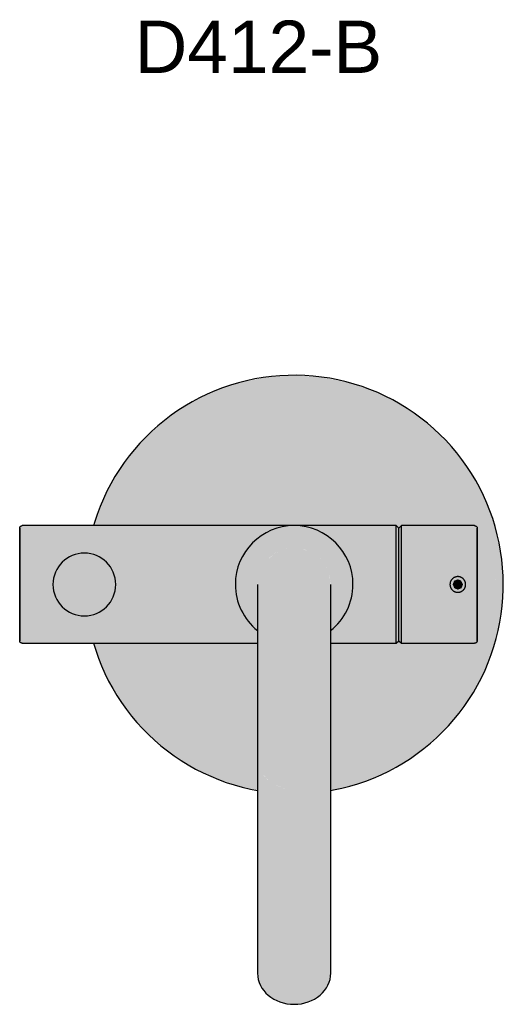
# Model space of a CAD drawing. Header units: millimetres. Extents: x 1548 to 2933, y 428 to 804.
# Tile 3 of 4: x 2348 to 2533, y 428 to 804. Entities that reach past the tile are written whole.
import ezdxf

# ---------------------------------------------------------------- set-up
doc = ezdxf.new("R2010")
doc.units = ezdxf.units.MM
doc.layers.add('Duten_D412_Chrome', color=254, linetype='Continuous')
doc.layers.add('P-SANR-FIXT-IDEN', color=2, linetype='Continuous', lineweight=9)
doc.styles.add('Arial', font='arial.ttf', dxfattribs={"height": 20})

msp = doc.modelspace()

# ---------------------------------------------------------------- hatches: boundary and pattern name
at = {"layer": 'Duten_D412_Chrome'}
for points in [[(2529.68, 588.39), (2532.68, 588.39), (2532, 598.83), (2529.68, 609.9), (2526.59, 619.01), (2521.97, 628.39), (2516.15, 637.09), (2508.95, 645.23), (2501.39, 651.86), (2492.68, 657.67), (2483.3, 662.3), (2472.61, 665.82), (2462.73, 667.73), (2452.56, 668.38), (2442.24, 667.71), (2431.8, 665.6), (2422.07, 662.3), (2412.68, 657.67), (2403.98, 651.86), (2396.12, 644.96), (2388.8, 636.47), (2383.01, 627.6), (2378.67, 618.7), (2376, 610.77), (2379.14, 610.77), (2381.55, 617.86), (2386, 626.89), (2391.6, 635.27), (2398.24, 642.84), (2405.81, 649.48), (2414.18, 655.08), (2423.9, 659.76), (2432.76, 662.77), (2442.63, 664.73), (2452.68, 665.39), (2462.73, 664.73), (2472.61, 662.77), (2482.15, 659.53), (2491.18, 655.08), (2499.56, 649.48), (2507.13, 642.84), (2513.77, 635.27), (2519.37, 626.89), (2523.82, 617.86), (2527.06, 608.32), (2529.03, 598.44), (2529.64, 589.08)], [(2524.85, 588.39), (2529.68, 588.39), (2529.03, 598.44), (2527.06, 608.32), (2523.82, 617.86), (2519.37, 626.89), (2513.77, 635.27), (2507.13, 642.84), (2499.56, 649.48), (2491.18, 655.08), (2482.15, 659.53), (2472.61, 662.77), (2462.73, 664.73), (2452.68, 665.39), (2442.63, 664.73), (2432.76, 662.77), (2423.22, 659.53), (2414.18, 655.08), (2405.81, 649.48), (2398.24, 642.84), (2391.6, 635.27), (2386, 626.89), (2381.55, 617.86), (2379.14, 610.77), (2491.68, 610.77), (2492.7, 609.79), (2493.68, 610.77), (2522.16, 610.73), (2522.36, 610.53), (2522.54, 610.37), (2522.68, 609.77), (2522.68, 588.39)], [(2347.79, 588.39), (2348.68, 588.39), (2348.68, 610.77), (2348.14, 610.73), (2347.75, 610.14), (2347.68, 609.77), (2347.68, 588.39)], [(2475.18, 588.39), (2474.69, 593.07), (2473.24, 597.54), (2470.89, 601.62), (2467.74, 605.11), (2463.93, 607.88), (2459.64, 609.79), (2455.04, 610.77), (2450.33, 610.77), (2445.73, 609.79), (2441.43, 607.88), (2437.63, 605.11), (2434.48, 601.62), (2432.13, 597.54), (2430.62, 592.55), (2430.18, 588.39), (2438.69, 588.4), (2439.33, 592.43), (2440.56, 595.39), (2443.04, 598.49), (2445.68, 600.52), (2449.31, 601.95), (2452.68, 602.39), (2456.4, 601.88), (2459.81, 600.42), (2462.58, 598.29), (2464.93, 595.1), (2466.26, 591.63), (2466.68, 588.39), (2474.69, 588.39)], [(2492.68, 588.39), (2492.6, 609.86), (2491.68, 610.77), (2491.68, 588.39)], [(2492.68, 588.39), (2493.68, 588.39), (2493.68, 610.77), (2492.68, 609.76), (2492.68, 588.56)], [(2519.89, 588.39), (2521.68, 588.39), (2521.68, 610.77), (2493.68, 610.77), (2493.68, 588.39), (2512.28, 588.39), (2513.17, 590.52), (2514.51, 591.14), (2515.28, 591.39), (2517.4, 590.51), (2518.28, 588.39)], [(2522.58, 588.39), (2522.68, 588.39), (2522.64, 609.96), (2522.4, 610.51), (2521.68, 610.77), (2521.68, 588.39), (2522.39, 588.39)], [(2452.68, 509.98), (2452.68, 602.39), (2449.06, 601.91), (2445.53, 600.4), (2442.52, 597.95), (2440.56, 595.39), (2439.16, 592.01), (2438.68, 587.76), (2438.78, 582.2), (2438.79, 578.3), (2438.69, 564.16), (2438.76, 521.37), (2439.16, 518.78), (2440.56, 515.92), (2443.14, 513.23), (2445.68, 511.57), (2449.31, 510.36)], [(2452.68, 509.98), (2456.31, 510.39), (2459.68, 511.57), (2462.58, 513.46), (2464.81, 515.92), (2466.21, 518.78), (2466.68, 521.86), (2466.59, 533.02), (2466.59, 539.87), (2466.66, 545.34), (2466.58, 572.28), (2466.6, 581.06), (2466.57, 589.21), (2466.04, 592.43), (2464.7, 595.54), (2462.47, 598.38), (2459.68, 600.52), (2456, 601.95), (2452.68, 602.39), (2452.68, 510.39)], [(2372.42, 576.39), (2375.53, 576.8), (2378.42, 578), (2380.91, 579.91), (2382.92, 582.64), (2384.01, 585.29), (2384.42, 588.39), (2384.01, 591.5), (2382.82, 594.39), (2380.91, 596.88), (2378.42, 598.78), (2375.53, 599.98), (2372.42, 600.39), (2369.32, 599.98), (2366.42, 598.78), (2363.94, 596.88), (2362.03, 594.39), (2360.83, 591.5), (2360.47, 588.01), (2360.83, 585.29), (2362.03, 582.39), (2363.94, 579.91), (2366.42, 578), (2369.32, 576.8)], [(2517.28, 588.39), (2518.28, 588.39), (2517.4, 590.51), (2516.34, 590.99), (2515.28, 591.39), (2513.55, 590.72), (2513.15, 590.51), (2512.57, 589.17), (2512.28, 588.39), (2513.28, 588.39), (2513.94, 589.84), (2515.28, 590.39), (2516.69, 589.81), (2517.01, 589.04)], [(2348.68, 566.01), (2348.68, 588.39), (2347.68, 588.39), (2347.78, 566.46), (2348.27, 566.04), (2348.48, 566.03)], [(2491.68, 566.01), (2492.68, 567.01), (2492.68, 588.39), (2491.68, 588.39), (2491.68, 566.03)], [(2493.68, 566.01), (2493.68, 588.39), (2492.68, 588.39), (2492.7, 566.99), (2493.67, 566.03)], [(2521.68, 566.01), (2521.68, 588.39), (2518.28, 588.39), (2517.28, 586.22), (2515.28, 585.39), (2513.15, 586.27), (2512.28, 588.39), (2493.68, 588.39), (2493.68, 566.01)], [(2515.28, 585.39), (2517.4, 586.27), (2518.28, 588.39), (2517.23, 588.28), (2516.69, 586.98), (2515.2, 586.42), (2513.86, 586.98), (2513.28, 588.39), (2512.28, 588.39), (2513.28, 586.2), (2514.22, 585.8), (2514.8, 585.57)], [(2513.94, 588.39), (2517.28, 588.39), (2516.59, 589.85), (2515.28, 590.39), (2513.86, 589.81), (2513.28, 588.39)], [(2515.28, 586.39), (2516.69, 586.98), (2517.28, 588.39), (2513.28, 588.39), (2513.94, 586.95)], [(2522.11, 565.99), (2522.52, 566.35), (2522.68, 567.01), (2522.58, 588.39), (2521.68, 588.39), (2521.68, 566.01), (2522.08, 565.99)], [(2452.68, 427.87), (2452.68, 509.98), (2449.06, 510.39), (2445.68, 511.57), (2442.52, 513.75), (2440.56, 515.92), (2439.16, 518.78), (2438.68, 521.86), (2438.68, 439.74), (2439.16, 436.67), (2440.56, 433.81), (2442.78, 431.35), (2445.68, 429.46), (2449.06, 428.27)], [(2452.68, 427.87), (2456.31, 428.27), (2459.68, 429.46), (2462.58, 431.35), (2464.81, 433.81), (2466.21, 436.67), (2466.68, 439.74), (2466.61, 521.37), (2466.21, 518.78), (2464.81, 515.92), (2462.23, 513.23), (2459.68, 511.57), (2456.31, 510.39), (2452.68, 509.98), (2452.68, 460.43)]]:
    msp.add_hatch(color=256, dxfattribs=at).paths.add_polyline_path(points, flags=0)
h = msp.add_hatch(color=256, dxfattribs=at)
h.paths.add_polyline_path([(2348.68, 588.39), (2360.42, 588.39), (2360.83, 591.5), (2362.03, 594.39), (2364.17, 597.06), (2366.42, 598.78), (2369.32, 599.98), (2372.42, 600.39), (2375.53, 599.98), (2378.42, 598.78), (2381.18, 596.53), (2382.82, 594.39), (2384.01, 591.5), (2384.42, 588.39), (2430.18, 588.39), (2430.68, 593.07), (2432.13, 597.54), (2434.48, 601.62), (2437.63, 605.11), (2441.93, 608.1), (2446.04, 609.86), (2450.33, 610.77), (2348.68, 610.77), (2348.68, 592.43)], flags=0)
h.paths.add_polyline_path([(2475.18, 588.39), (2491.68, 588.39), (2491.68, 610.77), (2455.04, 610.77), (2459.64, 609.79), (2463.93, 607.88), (2467.74, 605.11), (2470.89, 601.62), (2473.37, 597.14), (2474.71, 592.86), (2475.13, 588.93)], flags=0)
h = msp.add_hatch(color=256, dxfattribs=at)
h.paths.add_polyline_path([(2348.68, 566.01), (2438.7, 566.03), (2438.69, 570.9), (2437.63, 571.67), (2434.48, 575.17), (2432, 579.65), (2430.62, 584.23), (2430.18, 588.39), (2384.42, 588.39), (2384.01, 585.29), (2382.82, 582.39), (2380.91, 579.91), (2378.42, 578), (2375.53, 576.8), (2372.42, 576.39), (2369.32, 576.8), (2366.42, 578), (2363.94, 579.91), (2362.03, 582.39), (2360.83, 585.29), (2360.42, 588.39), (2348.68, 588.39), (2348.68, 566.03)], flags=0)
h.paths.add_polyline_path([(2491.68, 566.01), (2491.68, 588.39), (2475.18, 588.39), (2474.69, 583.71), (2473.23, 579.23), (2470.89, 575.17), (2467.74, 571.67), (2466.57, 570.82), (2466.61, 566.01), (2478.23, 566.01)], flags=0)
h = msp.add_hatch(color=256, dxfattribs=at)
h.paths.add_polyline_path([(2438.68, 509.78), (2438.68, 512.84), (2432.76, 514.02), (2423.22, 517.25), (2414.18, 521.71), (2405.81, 527.3), (2398.24, 533.94), (2391.6, 541.52), (2386, 549.89), (2381.55, 558.92), (2379.14, 566.01), (2376, 565.94), (2379.15, 557.02), (2383.47, 548.28), (2389.27, 539.63), (2396.26, 531.7), (2404.06, 524.87), (2412.68, 519.11), (2422.07, 514.48), (2432.76, 510.96), (2437.69, 509.98)], flags=0)
h.paths.add_polyline_path([(2466.68, 509.78), (2473.39, 511.12), (2483.3, 514.48), (2492.68, 519.11), (2501.51, 525.03), (2509.3, 531.87), (2516.57, 540.31), (2521.97, 548.39), (2526.7, 558.08), (2530, 567.87), (2532, 577.95), (2532.68, 588.39), (2529.68, 588.39), (2529.03, 578.34), (2526.82, 567.75), (2523.82, 558.92), (2519.37, 549.89), (2513.77, 541.52), (2507.13, 533.94), (2499.56, 527.3), (2491.18, 521.71), (2481.47, 517.02), (2472.61, 514.02), (2466.68, 512.84), (2466.68, 509.8)], flags=0)
h = msp.add_hatch(color=256, dxfattribs=at)
h.paths.add_polyline_path([(2438.68, 512.84), (2438.69, 566.01), (2379.14, 566.01), (2381.55, 558.92), (2386, 549.89), (2391.6, 541.52), (2398.24, 533.94), (2405.81, 527.3), (2414.18, 521.71), (2423.22, 517.25), (2432.76, 514.02), (2436.69, 513.23)], flags=0)
h.paths.add_polyline_path([(2466.68, 512.84), (2472.61, 514.02), (2482.15, 517.25), (2491.18, 521.71), (2499.56, 527.3), (2507.13, 533.94), (2513.77, 541.52), (2519.37, 549.89), (2523.82, 558.92), (2527.06, 568.46), (2529.03, 578.34), (2529.68, 588.39), (2522.68, 588.39), (2522.59, 566.64), (2522.37, 566.21), (2522.08, 565.99), (2521.68, 566.01), (2493.67, 566.03), (2492.67, 566.99), (2491.68, 566.01), (2466.59, 566.01), (2466.68, 543.07), (2466.53, 537.9), (2466.68, 517.25), (2466.68, 513.23)], flags=0)
h = msp.add_hatch(color=256, dxfattribs=at)
h.paths.add_polyline_path([(2466.57, 570.82), (2467.74, 571.67), (2470.89, 575.17), (2473.24, 579.24), (2474.75, 584.27), (2475.18, 588.39), (2466.68, 588.39), (2466.57, 571.47)], flags=0)
h.paths.add_polyline_path([(2438.72, 570.88), (2438.71, 585.15), (2438.68, 588.39), (2430.18, 588.39), (2430.68, 583.71), (2432.14, 579.23), (2434.48, 575.17), (2437.95, 571.43), (2438.71, 570.89)], flags=0)

# ---------------------------------------------------------------- linework, layer by layer
for p, q in [((2491.68, 610.89), (2348.68, 610.89)), ((2492.68, 609.89), (2491.68, 610.89)), ((2491.68, 588.39), (2491.68, 610.77)), ((2493.68, 610.89), (2492.68, 609.89)), ((2521.68, 610.89), (2493.68, 610.89)), ((2493.68, 588.39), (2493.68, 610.77)), ((2492.68, 588.39), (2492.68, 609.77)), ((2491.68, 566.01), (2491.68, 588.39)), ((2492.68, 567.01), (2492.68, 588.39)), ((2493.68, 566.01), (2493.68, 588.39)), ((2348.68, 565.89), (2438.71, 565.89)), ((2466.59, 565.89), (2491.68, 565.89)), ((2491.68, 565.89), (2492.68, 566.89)), ((2492.68, 566.89), (2493.68, 565.89)), ((2493.68, 565.89), (2521.68, 565.89)), ((2438.68, 521.86), (2438.68, 439.74)), ((2466.68, 439.74), (2466.68, 521.86))]:
    msp.add_line(p, q, dxfattribs=at)
at = {"layer": 'Duten_D412_Chrome', "flags": 128}
for points in [[(2532.68, 588.39), (2532.62, 591.59), (2532.43, 594.78), (2532.11, 597.97), (2531.66, 601.14), (2531.09, 604.28), (2530.39, 607.41), (2529.57, 610.5), (2528.62, 613.56), (2527.56, 616.57), (2526.37, 619.54), (2525.06, 622.47), (2523.64, 625.33), (2522.11, 628.14), (2520.46, 630.89), (2518.71, 633.56), (2516.85, 636.17), (2514.89, 638.69), (2512.83, 641.14), (2510.67, 643.51), (2508.42, 645.78), (2506.08, 647.96), (2503.66, 650.05), (2501.15, 652.04), (2498.57, 653.93), (2495.91, 655.71), (2493.18, 657.38), (2490.39, 658.95), (2487.54, 660.4), (2484.63, 661.74), (2481.67, 662.95), (2478.67, 664.05), (2475.62, 665.03), (2472.54, 665.89), (2469.42, 666.62), (2466.28, 667.23), (2463.12, 667.71), (2459.94, 668.06), (2456.75, 668.29), (2453.55, 668.39), (2450.35, 668.36), (2447.15, 668.2), (2443.97, 667.91), (2440.79, 667.5), (2437.64, 666.96), (2434.51, 666.3), (2431.41, 665.51), (2428.34, 664.6), (2425.31, 663.56), (2422.33, 662.41), (2419.39, 661.14), (2416.51, 659.75), (2413.69, 658.24), (2410.92, 656.63), (2408.23, 654.9), (2405.6, 653.07), (2403.06, 651.14), (2400.59, 649.1), (2398.2, 646.97), (2395.9, 644.74), (2393.69, 642.43), (2391.58, 640.03), (2389.56, 637.54), (2387.65, 634.98), (2385.84, 632.34), (2384.13, 629.63), (2382.54, 626.86), (2381.06, 624.02), (2379.69, 621.13), (2378.44, 618.18), (2377.31, 615.19), (2376.3, 612.15), (2375.89, 610.77)], [(2347.68, 609.89), (2347.69, 609.93), (2347.69, 609.97), (2347.69, 610.01), (2347.7, 610.05), (2347.7, 610.09), (2347.71, 610.13), (2347.72, 610.17), (2347.73, 610.21), (2347.75, 610.24), (2347.76, 610.28), (2347.78, 610.32), (2347.8, 610.35), (2347.82, 610.39), (2347.84, 610.42), (2347.86, 610.46), (2347.88, 610.49), (2347.91, 610.52), (2347.93, 610.55), (2347.96, 610.58), (2347.99, 610.61), (2348.02, 610.64), (2348.05, 610.66), (2348.08, 610.69), (2348.11, 610.71), (2348.14, 610.73), (2348.18, 610.75), (2348.21, 610.77), (2348.25, 610.79), (2348.28, 610.81), (2348.32, 610.82), (2348.36, 610.84), (2348.4, 610.85), (2348.44, 610.86), (2348.47, 610.87), (2348.51, 610.88), (2348.55, 610.88), (2348.59, 610.89), (2348.63, 610.89), (2348.67, 610.89), (2348.68, 610.89)], [(2347.68, 588.39), (2347.68, 589.25), (2347.68, 590.11), (2347.68, 590.97), (2347.68, 591.82), (2347.68, 592.66), (2347.68, 593.5), (2347.68, 594.33), (2347.68, 595.15), (2347.68, 595.97), (2347.68, 596.76), (2347.68, 597.55), (2347.68, 598.32), (2347.68, 599.07), (2347.68, 599.81), (2347.68, 600.53), (2347.68, 601.23), (2347.68, 601.91), (2347.68, 602.57), (2347.68, 603.2), (2347.68, 603.81), (2347.68, 604.4), (2347.68, 604.96), (2347.68, 605.5), (2347.68, 606), (2347.68, 606.48), (2347.68, 606.93), (2347.68, 607.35), (2347.68, 607.74), (2347.68, 608.1), (2347.68, 608.43), (2347.68, 608.73), (2347.68, 608.99), (2347.68, 609.22), (2347.68, 609.42), (2347.68, 609.58), (2347.68, 609.71), (2347.68, 609.8), (2347.68, 609.86), (2347.68, 609.89), (2347.68, 609.89)], [(2347.68, 609.89), (2347.68, 609.87), (2347.68, 609.82), (2347.68, 609.74), (2347.68, 609.62), (2347.68, 609.46), (2347.68, 609.28), (2347.68, 609.05), (2347.68, 608.8), (2347.68, 608.51), (2347.68, 608.19), (2347.68, 607.84), (2347.68, 607.46), (2347.68, 607.05), (2347.68, 606.61), (2347.68, 606.14), (2347.68, 605.64), (2347.68, 605.11), (2347.68, 604.56), (2347.68, 603.98), (2347.68, 603.37), (2347.68, 602.74), (2347.68, 602.09), (2347.68, 601.42), (2347.68, 600.72), (2347.68, 600.01), (2347.68, 599.28), (2347.68, 598.53), (2347.68, 597.76), (2347.68, 596.98), (2347.68, 596.18), (2347.68, 595.37), (2347.68, 594.56), (2347.68, 593.73), (2347.68, 592.89), (2347.68, 592.05), (2347.68, 591.2), (2347.68, 590.34), (2347.68, 589.48), (2347.68, 588.62), (2347.68, 588.39)], [(2521.68, 610.89), (2521.72, 610.89), (2521.76, 610.89), (2521.8, 610.88), (2521.84, 610.88), (2521.88, 610.87), (2521.92, 610.86), (2521.96, 610.85), (2522, 610.84), (2522.04, 610.83), (2522.07, 610.81), (2522.11, 610.8), (2522.15, 610.78), (2522.18, 610.76), (2522.22, 610.74), (2522.25, 610.72), (2522.28, 610.69), (2522.31, 610.67), (2522.34, 610.64), (2522.37, 610.62), (2522.4, 610.59), (2522.43, 610.56), (2522.45, 610.53), (2522.48, 610.5), (2522.5, 610.46), (2522.53, 610.43), (2522.55, 610.4), (2522.57, 610.36), (2522.58, 610.33), (2522.6, 610.29), (2522.62, 610.25), (2522.63, 610.22), (2522.64, 610.18), (2522.65, 610.14), (2522.66, 610.1), (2522.67, 610.06), (2522.68, 610.02), (2522.68, 609.98), (2522.68, 609.94), (2522.68, 609.9), (2522.68, 609.89)], [(2522.68, 588.39), (2522.68, 589.25), (2522.68, 590.11), (2522.68, 590.97), (2522.68, 591.82), (2522.68, 592.66), (2522.68, 593.5), (2522.68, 594.33), (2522.68, 595.15), (2522.68, 595.97), (2522.68, 596.76), (2522.68, 597.55), (2522.68, 598.32), (2522.68, 599.07), (2522.68, 599.81), (2522.68, 600.53), (2522.68, 601.23), (2522.68, 601.91), (2522.68, 602.57), (2522.68, 603.2), (2522.68, 603.81), (2522.68, 604.4), (2522.68, 604.96), (2522.68, 605.5), (2522.68, 606), (2522.68, 606.48), (2522.68, 606.93), (2522.68, 607.35), (2522.68, 607.74), (2522.68, 608.1), (2522.68, 608.43), (2522.68, 608.73), (2522.68, 608.99), (2522.68, 609.22), (2522.68, 609.42), (2522.68, 609.58), (2522.68, 609.71), (2522.68, 609.8), (2522.68, 609.86), (2522.68, 609.89), (2522.68, 609.89)], [(2522.68, 609.89), (2522.68, 609.87), (2522.68, 609.82), (2522.68, 609.74), (2522.68, 609.62), (2522.68, 609.46), (2522.68, 609.28), (2522.68, 609.05), (2522.68, 608.8), (2522.68, 608.51), (2522.68, 608.19), (2522.68, 607.84), (2522.68, 607.46), (2522.68, 607.05), (2522.68, 606.61), (2522.68, 606.14), (2522.68, 605.64), (2522.68, 605.11), (2522.68, 604.56), (2522.68, 603.98), (2522.68, 603.37), (2522.68, 602.74), (2522.68, 602.09), (2522.68, 601.42), (2522.68, 600.72), (2522.68, 600.01), (2522.68, 599.28), (2522.68, 598.53), (2522.68, 597.76), (2522.68, 596.98), (2522.68, 596.18), (2522.68, 595.37), (2522.68, 594.56), (2522.68, 593.73), (2522.68, 592.89), (2522.68, 592.05), (2522.68, 591.2), (2522.68, 590.34), (2522.68, 589.48), (2522.68, 588.62), (2522.68, 588.39)], [(2518.28, 588.39), (2518.27, 588.51), (2518.27, 588.63), (2518.25, 588.75), (2518.24, 588.87), (2518.22, 588.99), (2518.19, 589.1), (2518.16, 589.22), (2518.12, 589.34), (2518.08, 589.45), (2518.04, 589.56), (2517.99, 589.67), (2517.94, 589.78), (2517.88, 589.88), (2517.82, 589.98), (2517.75, 590.09), (2517.68, 590.18), (2517.61, 590.28), (2517.53, 590.37), (2517.45, 590.46), (2517.37, 590.54), (2517.28, 590.63), (2517.19, 590.7), (2517.09, 590.78), (2517, 590.85), (2516.9, 590.92), (2516.79, 590.98), (2516.69, 591.04), (2516.58, 591.09), (2516.47, 591.14), (2516.36, 591.19), (2516.25, 591.23), (2516.14, 591.27), (2516.02, 591.3), (2515.9, 591.33), (2515.79, 591.35), (2515.67, 591.37), (2515.55, 591.38), (2515.43, 591.39), (2515.31, 591.39), (2515.19, 591.39), (2515.07, 591.38), (2514.95, 591.37), (2514.83, 591.36), (2514.71, 591.34), (2514.59, 591.31), (2514.48, 591.28), (2514.36, 591.25), (2514.25, 591.21), (2514.14, 591.17), (2514.03, 591.12), (2513.92, 591.07), (2513.81, 591.01), (2513.71, 590.95), (2513.61, 590.89), (2513.51, 590.82), (2513.42, 590.74), (2513.32, 590.67), (2513.23, 590.59), (2513.15, 590.5), (2513.06, 590.42), (2512.98, 590.33), (2512.91, 590.23), (2512.84, 590.14), (2512.77, 590.04), (2512.71, 589.94), (2512.65, 589.83), (2512.59, 589.73), (2512.54, 589.62), (2512.49, 589.51), (2512.45, 589.4), (2512.41, 589.28), (2512.38, 589.17), (2512.35, 589.05), (2512.33, 588.93), (2512.31, 588.81), (2512.29, 588.7), (2512.28, 588.58), (2512.28, 588.46), (2512.28, 588.39)], [(2347.68, 588.39), (2347.68, 587.53), (2347.68, 586.67), (2347.68, 585.82), (2347.68, 584.97), (2347.68, 584.12), (2347.68, 583.28), (2347.68, 582.45), (2347.68, 581.63), (2347.68, 580.82), (2347.68, 580.02), (2347.68, 579.23), (2347.68, 578.46), (2347.68, 577.71), (2347.68, 576.97), (2347.68, 576.25), (2347.68, 575.55), (2347.68, 574.87), (2347.68, 574.21), (2347.68, 573.58), (2347.68, 572.97), (2347.68, 572.38), (2347.68, 571.82), (2347.68, 571.29), (2347.68, 570.78), (2347.68, 570.3), (2347.68, 569.85), (2347.68, 569.43), (2347.68, 569.04), (2347.68, 568.68), (2347.68, 568.35), (2347.68, 568.06), (2347.68, 567.79), (2347.68, 567.56), (2347.68, 567.37), (2347.68, 567.2), (2347.68, 567.08), (2347.68, 566.98), (2347.68, 566.92), (2347.68, 566.89), (2347.68, 566.89)], [(2347.68, 566.89), (2347.68, 566.91), (2347.68, 566.96), (2347.68, 567.05), (2347.68, 567.17), (2347.68, 567.32), (2347.68, 567.51), (2347.68, 567.73), (2347.68, 567.98), (2347.68, 568.27), (2347.68, 568.59), (2347.68, 568.94), (2347.68, 569.32), (2347.68, 569.73), (2347.68, 570.18), (2347.68, 570.65), (2347.68, 571.15), (2347.68, 571.67), (2347.68, 572.23), (2347.68, 572.81), (2347.68, 573.41), (2347.68, 574.04), (2347.68, 574.69), (2347.68, 575.37), (2347.68, 576.06), (2347.68, 576.77), (2347.68, 577.51), (2347.68, 578.26), (2347.68, 579.02), (2347.68, 579.81), (2347.68, 580.6), (2347.68, 581.41), (2347.68, 582.23), (2347.68, 583.06), (2347.68, 583.89), (2347.68, 584.74), (2347.68, 585.59), (2347.68, 586.44), (2347.68, 587.3), (2347.68, 588.16), (2347.68, 588.39)], [(2438.68, 588.39), (2438.68, 588.36), (2438.68, 588.28), (2438.68, 588.13), (2438.68, 587.93), (2438.68, 587.67), (2438.68, 587.36), (2438.68, 586.99), (2438.68, 586.56), (2438.68, 586.08), (2438.68, 585.55), (2438.68, 584.96), (2438.68, 584.32), (2438.68, 583.63), (2438.68, 582.89), (2438.68, 582.1), (2438.68, 581.27), (2438.68, 580.38), (2438.68, 579.46), (2438.68, 578.49), (2438.68, 577.47), (2438.68, 576.42), (2438.68, 575.33), (2438.68, 574.2), (2438.68, 573.04), (2438.68, 571.84), (2438.68, 570.62), (2438.68, 569.36), (2438.68, 568.08), (2438.68, 566.77), (2438.68, 565.44), (2438.68, 564.08), (2438.68, 562.71), (2438.68, 561.33), (2438.68, 559.92), (2438.68, 558.51), (2438.68, 557.09), (2438.68, 555.66), (2438.68, 554.22), (2438.68, 552.78), (2438.68, 551.34), (2438.68, 549.9), (2438.68, 548.47), (2438.68, 547.04), (2438.68, 545.62), (2438.68, 544.21), (2438.68, 542.82), (2438.68, 541.44), (2438.68, 540.07), (2438.68, 538.73), (2438.68, 537.41), (2438.68, 536.11), (2438.68, 534.84), (2438.68, 533.6), (2438.68, 532.39), (2438.68, 531.21), (2438.68, 530.06), (2438.68, 528.95), (2438.68, 527.87), (2438.68, 526.84), (2438.68, 525.85), (2438.68, 524.89), (2438.68, 523.99), (2438.68, 523.13), (2438.68, 522.31), (2438.68, 521.86)], [(2466.68, 521.86), (2466.68, 522.64), (2466.68, 523.48), (2466.68, 524.36), (2466.68, 525.28), (2466.68, 526.25), (2466.68, 527.26), (2466.68, 528.32), (2466.68, 529.41), (2466.68, 530.53), (2466.68, 531.69), (2466.68, 532.89), (2466.68, 534.11), (2466.68, 535.37), (2466.68, 536.65), (2466.68, 537.96), (2466.68, 539.29), (2466.68, 540.64), (2466.68, 542.01), (2466.68, 543.4), (2466.68, 544.8), (2466.68, 546.21), (2466.68, 547.63), (2466.68, 549.06), (2466.68, 550.5), (2466.68, 551.94), (2466.68, 553.38), (2466.68, 554.82), (2466.68, 556.25), (2466.68, 557.68), (2466.68, 559.1), (2466.68, 560.51), (2466.68, 561.91), (2466.68, 563.29), (2466.68, 564.65), (2466.68, 565.99), (2466.68, 567.32), (2466.68, 568.61), (2466.68, 569.89), (2466.68, 571.13), (2466.68, 572.34), (2466.68, 573.53), (2466.68, 574.68), (2466.68, 575.79), (2466.68, 576.86), (2466.68, 577.9), (2466.68, 578.9), (2466.68, 579.85), (2466.68, 580.76), (2466.68, 581.62), (2466.68, 582.44), (2466.68, 583.21), (2466.68, 583.93), (2466.68, 584.6), (2466.68, 585.21), (2466.68, 585.78), (2466.68, 586.29), (2466.68, 586.75), (2466.68, 587.15), (2466.68, 587.5), (2466.68, 587.79), (2466.68, 588.02), (2466.68, 588.2), (2466.68, 588.32), (2466.68, 588.38), (2466.68, 588.39)], [(2466.68, 509.64), (2467.73, 509.82), (2470.86, 510.48), (2473.96, 511.27), (2477.03, 512.19), (2480.06, 513.22), (2483.04, 514.37), (2485.98, 515.65), (2488.86, 517.04), (2491.68, 518.54), (2494.44, 520.16), (2497.14, 521.88), (2499.76, 523.71), (2502.31, 525.65), (2504.78, 527.68), (2507.17, 529.81), (2509.47, 532.04), (2511.68, 534.35), (2513.79, 536.76), (2515.81, 539.24), (2517.72, 541.8), (2519.53, 544.44), (2521.24, 547.15), (2522.83, 549.93), (2524.31, 552.76), (2525.68, 555.65), (2526.93, 558.6), (2528.06, 561.59), (2529.07, 564.63), (2529.96, 567.7), (2530.73, 570.81), (2531.37, 573.94), (2531.88, 577.1), (2532.27, 580.28), (2532.53, 583.47), (2532.67, 586.66), (2532.68, 588.39)], [(2512.28, 588.39), (2512.28, 588.27), (2512.29, 588.15), (2512.3, 588.03), (2512.31, 587.91), (2512.34, 587.8), (2512.36, 587.68), (2512.39, 587.56), (2512.43, 587.45), (2512.47, 587.33), (2512.51, 587.22), (2512.56, 587.11), (2512.62, 587.01), (2512.67, 586.9), (2512.73, 586.8), (2512.8, 586.7), (2512.87, 586.6), (2512.94, 586.51), (2513.02, 586.41), (2513.1, 586.32), (2513.19, 586.24), (2513.27, 586.16), (2513.36, 586.08), (2513.46, 586), (2513.56, 585.93), (2513.66, 585.87), (2513.76, 585.8), (2513.86, 585.75), (2513.97, 585.69), (2514.08, 585.64), (2514.19, 585.6), (2514.3, 585.55), (2514.42, 585.52), (2514.53, 585.49), (2514.65, 585.46), (2514.77, 585.44), (2514.88, 585.42), (2515, 585.4), (2515.12, 585.4), (2515.24, 585.39), (2515.36, 585.39), (2515.48, 585.4), (2515.6, 585.41), (2515.72, 585.42), (2515.84, 585.44), (2515.96, 585.47), (2516.07, 585.5), (2516.19, 585.53), (2516.3, 585.57), (2516.41, 585.62), (2516.52, 585.66), (2516.63, 585.72), (2516.74, 585.77), (2516.84, 585.83), (2516.94, 585.9), (2517.04, 585.97), (2517.14, 586.04), (2517.23, 586.11), (2517.32, 586.19), (2517.41, 586.28), (2517.49, 586.37), (2517.57, 586.46), (2517.64, 586.55), (2517.71, 586.64), (2517.78, 586.74), (2517.85, 586.84), (2517.91, 586.95), (2517.96, 587.06), (2518.01, 587.16), (2518.06, 587.27), (2518.1, 587.39), (2518.14, 587.5), (2518.17, 587.62), (2518.2, 587.73), (2518.23, 587.85), (2518.25, 587.97), (2518.26, 588.09), (2518.27, 588.21), (2518.28, 588.33), (2518.28, 588.39)], [(2522.68, 588.39), (2522.68, 587.53), (2522.68, 586.67), (2522.68, 585.82), (2522.68, 584.97), (2522.68, 584.12), (2522.68, 583.28), (2522.68, 582.45), (2522.68, 581.63), (2522.68, 580.82), (2522.68, 580.02), (2522.68, 579.23), (2522.68, 578.46), (2522.68, 577.71), (2522.68, 576.97), (2522.68, 576.25), (2522.68, 575.55), (2522.68, 574.87), (2522.68, 574.21), (2522.68, 573.58), (2522.68, 572.97), (2522.68, 572.38), (2522.68, 571.82), (2522.68, 571.29), (2522.68, 570.78), (2522.68, 570.3), (2522.68, 569.85), (2522.68, 569.43), (2522.68, 569.04), (2522.68, 568.68), (2522.68, 568.35), (2522.68, 568.06), (2522.68, 567.79), (2522.68, 567.56), (2522.68, 567.37), (2522.68, 567.2), (2522.68, 567.08), (2522.68, 566.98), (2522.68, 566.92), (2522.68, 566.89), (2522.68, 566.89)], [(2522.68, 566.89), (2522.68, 566.91), (2522.68, 566.96), (2522.68, 567.05), (2522.68, 567.17), (2522.68, 567.32), (2522.68, 567.51), (2522.68, 567.73), (2522.68, 567.98), (2522.68, 568.27), (2522.68, 568.59), (2522.68, 568.94), (2522.68, 569.32), (2522.68, 569.73), (2522.68, 570.18), (2522.68, 570.65), (2522.68, 571.15), (2522.68, 571.67), (2522.68, 572.23), (2522.68, 572.81), (2522.68, 573.41), (2522.68, 574.04), (2522.68, 574.69), (2522.68, 575.37), (2522.68, 576.06), (2522.68, 576.77), (2522.68, 577.51), (2522.68, 578.26), (2522.68, 579.02), (2522.68, 579.81), (2522.68, 580.6), (2522.68, 581.41), (2522.68, 582.23), (2522.68, 583.06), (2522.68, 583.89), (2522.68, 584.74), (2522.68, 585.59), (2522.68, 586.44), (2522.68, 587.3), (2522.68, 588.16), (2522.68, 588.39)], [(2348.68, 565.89), (2348.64, 565.89), (2348.6, 565.89), (2348.56, 565.9), (2348.52, 565.9), (2348.49, 565.91), (2348.45, 565.92), (2348.41, 565.93), (2348.37, 565.94), (2348.33, 565.96), (2348.29, 565.97), (2348.26, 565.99), (2348.22, 566), (2348.19, 566.02), (2348.15, 566.04), (2348.12, 566.07), (2348.09, 566.09), (2348.06, 566.11), (2348.02, 566.14), (2348, 566.17), (2347.97, 566.19), (2347.94, 566.22), (2347.91, 566.25), (2347.89, 566.29), (2347.87, 566.32), (2347.84, 566.35), (2347.82, 566.39), (2347.8, 566.42), (2347.78, 566.46), (2347.77, 566.49), (2347.75, 566.53), (2347.74, 566.57), (2347.73, 566.6), (2347.72, 566.64), (2347.71, 566.68), (2347.7, 566.72), (2347.69, 566.76), (2347.69, 566.8), (2347.69, 566.84), (2347.68, 566.88), (2347.68, 566.89)], [(2375.88, 566.01), (2376.75, 563.23), (2377.81, 560.21), (2379, 557.24), (2380.3, 554.32), (2381.72, 551.45), (2383.26, 548.64), (2384.9, 545.9), (2386.66, 543.22), (2388.52, 540.62), (2390.48, 538.09), (2392.54, 535.64), (2394.7, 533.28), (2396.95, 531), (2399.29, 528.82), (2401.71, 526.73), (2404.22, 524.74), (2406.8, 522.86), (2409.46, 521.07), (2412.19, 519.4), (2414.98, 517.83), (2417.83, 516.38), (2420.74, 515.05), (2423.7, 513.83), (2426.7, 512.73), (2429.75, 511.75), (2432.83, 510.89), (2435.95, 510.16), (2438.68, 509.63)], [(2522.68, 566.89), (2522.68, 566.85), (2522.68, 566.81), (2522.68, 566.77), (2522.67, 566.73), (2522.66, 566.69), (2522.66, 566.65), (2522.65, 566.62), (2522.63, 566.58), (2522.62, 566.54), (2522.61, 566.5), (2522.59, 566.47), (2522.57, 566.43), (2522.55, 566.39), (2522.53, 566.36), (2522.51, 566.33), (2522.49, 566.29), (2522.46, 566.26), (2522.44, 566.23), (2522.41, 566.2), (2522.38, 566.17), (2522.35, 566.15), (2522.32, 566.12), (2522.29, 566.1), (2522.26, 566.07), (2522.22, 566.05), (2522.19, 566.03), (2522.16, 566.01), (2522.12, 565.99), (2522.08, 565.97), (2522.05, 565.96), (2522.01, 565.95), (2521.97, 565.93), (2521.93, 565.92), (2521.89, 565.91), (2521.85, 565.91), (2521.81, 565.9), (2521.77, 565.9), (2521.73, 565.89), (2521.69, 565.89), (2521.68, 565.89)]]:
    msp.add_lwpolyline(points, dxfattribs=at)
at = {"layer": 'Duten_D412_Chrome'}
for centre, radius, start, end in [((2452.68, 588.39), 22.5, 0, 180), ((2372.42, 588.39), 12, 0, 180), ((2372.42, 588.39), 12, 180, 0), ((2452.68, 588.39), 22.5, 180, 231.4388), ((2452.68, 588.39), 22.5, 308.3065, 0)]:
    msp.add_arc(centre, radius, start, end, dxfattribs=at)
for start_param, end_param in [(0, 1.570796), (1.570796, 3.141593)]:
    msp.add_ellipse((2452.68, 439.74), major_axis=(-14, 0), ratio=0.848183, start_param=start_param, end_param=end_param, dxfattribs=at)

# ---------------------------------------------------------------- texts
at = {"layer": 'P-SANR-FIXT-IDEN', "insert": (2391.64, 803.99), "char_height": 20, "width": 117.0464, "attachment_point": 1, "style": 'Arial'}
msp.add_mtext('D412-B', dxfattribs=at)

doc.saveas('drawing.dxf')
